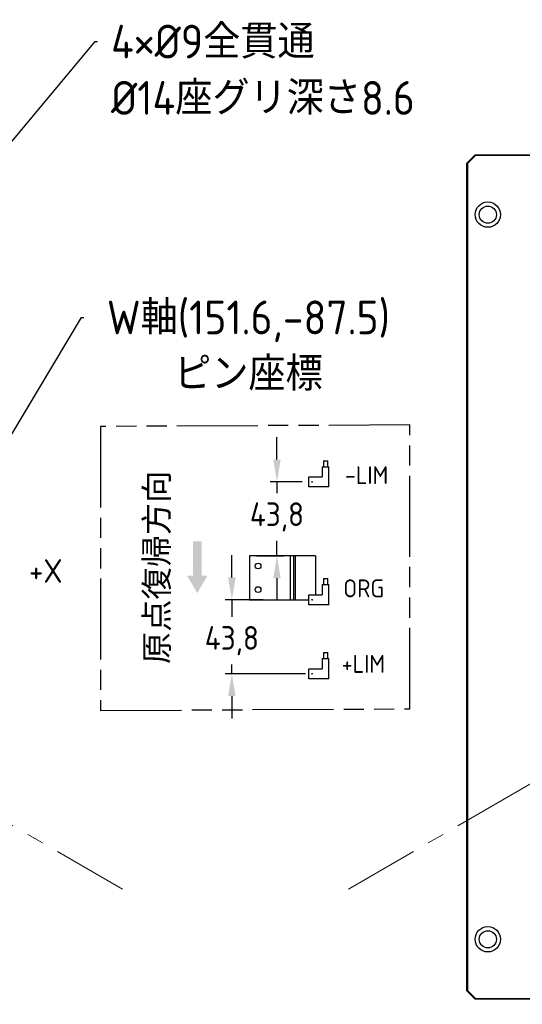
# Model space of a CAD drawing. Header units: millimetres. Extents: x -4576 to 39809, y -642 to 77172.
# Tile 13 of 42: x 210 to 284, y 119 to 265. Entities that reach past the tile are written whole.
import ezdxf
from ezdxf import colors
from ezdxf.entities.mleader import LeaderData, LeaderLine
from ezdxf.math import Vec2, Vec3

# ---------------------------------------------------------------- set-up
doc = ezdxf.new("R2010")
doc.units = ezdxf.units.MM
doc.header["$PDSIZE"] = -1
doc.linetypes.add('AM_ISO09W050', pattern=[22.5, 12, -1.5, 3, -1.5, 3, -1.5])
doc.linetypes.add('CENTERX2', pattern=[20.32, 12.7, -2.54, 2.54, -2.54])
for name, color, linetype, lineweight in [('6', 7, 'Continuous', 15), ('AM_11', 3, 'AM_ISO09W050', 25), ('AM_5', 3, 'Continuous', 25)]:
    doc.layers.add(name, color=color, linetype=linetype, lineweight=lineweight)
doc.layers.add('SLD-0', color=7, linetype='Continuous')
doc.styles.add('ACISOGDT', font='isocp.shx')
doc.styles.add('SLDTEXTSTYLE1', font='isocp.shx')
doc.styles.add('SLDTEXTSTYLE3', font='isocp.shx', dxfattribs={"height": 5})
doc.styles.get("Standard").update_dxf_attribs({"font": 'isocp.shx', "height": 5})
doc.dimstyles.new('ISO-25$0', dxfattribs={"dimtxt": 4.5, "dimasz": 2.5, "dimexe": 1.25, "dimexo": 0.625, "dimtad": 1, "dimlfac": 4, "dimtxsty": 'ACISOGDT', "dimcen": 2.5, "dimadec": 0, "dimazin": 0, "dimtfac": 1, "dimtmove": 0, "dimatfit": 3, "dimfxl": 1, "dimarcsym": 0})
doc.dimstyles.new('ISO-25$2', dxfattribs={"dimtxt": 2.5, "dimasz": 2.5, "dimexe": 1.25, "dimexo": 0.625, "dimtad": 1, "dimtxsty": 'STANDARD', "dimcen": 2.5, "dimadec": 0, "dimazin": 0, "dimtfac": 1, "dimtmove": 0, "dimatfit": 3, "dimfxl": 1, "dimarcsym": 0})

# ---------------------------------------------------------------- blocks, each defined once
blk = doc.blocks.new('*D32')
at = {"layer": 'AM_5', "color": 0, "lineweight": -2, "transparency": 16777216}
for p, q in [((241.45, 182.59), (241.45, 185.89)), ((246.09, 179.29), (240.45, 179.29)), ((241.45, 179.29), (241.45, 176.77)), ((241.45, 168.34), (241.45, 169.7)), ((252.34, 168.34), (240.45, 168.34)), ((241.45, 165.03), (241.45, 161.73))]:
    blk.add_line(p, q, dxfattribs=at)
at = {"layer": 'AM_5', "color": 0, "transparency": 16777216}
for points in [[(240.89, 182.59), (242, 182.59), (241.45, 179.29)], [(240.89, 165.03), (242, 165.03), (241.45, 168.34)]]:
    blk.add_solid(points, dxfattribs=at)
at = {"layer": 'Defpoints', "color": 0, "transparency": 16777216}
for p in [(247.09, 179.29), (241.45, 168.34), (253.34, 168.34)]:
    blk.add_point(p, dxfattribs=at)
at = {"layer": 'AM_5', "color": 0, "transparency": 16777216, "insert": (241.45, 173.23), "char_height": 3.5, "attachment_point": 5, "style": 'ACISOGDT'}
blk.add_mtext('43,8', dxfattribs=at)
blk = doc.blocks.new('*D41')
at = {"layer": 'AM_5', "color": 0, "lineweight": -2, "transparency": 16777216}
for start, end in [(93.8114, 159.5863), (169.2413, 206.1886)]:
    blk.add_arc((338.73, 182.66), 49.65, start, end, dxfattribs=at)
at = {"layer": 'AM_5', "color": 0, "transparency": 16777216}
for points in [[(335.41, 232.75), (335.45, 231.65), (338.73, 232.31)], [(294.66, 161.01), (293.69, 160.49), (295.73, 157.84)]]:
    blk.add_solid(points, dxfattribs=at)
at = {"layer": 'Defpoints', "color": 0, "transparency": 16777216}
for p in [(338.73, 264.63), (306.82, 220.69), (338.73, 182.66), (258.71, 136.46), (338.73, 119.41)]:
    blk.add_point(p, dxfattribs=at)
at = {"layer": 'AM_5', "color": 0, "transparency": 16777216, "insert": (290.9, 195.95), "char_height": 5, "attachment_point": 5}
blk.add_mtext('120°', dxfattribs=at)
blk = doc.blocks.new('*D125')
at = {"layer": 'AM_5', "color": 0, "lineweight": -2, "transparency": 16777216}
for p, q in [((248.13, 200.04), (248.13, 203.34)), ((251.84, 196.74), (247.13, 196.74)), ((248.13, 196.74), (248.13, 195.07)), ((248.13, 185.79), (248.13, 188)), ((245.09, 185.79), (249.13, 185.79)), ((248.13, 182.48), (248.13, 179.18))]:
    blk.add_line(p, q, dxfattribs=at)
at = {"layer": 'AM_5', "color": 0, "transparency": 16777216}
for points in [[(247.58, 200.04), (248.68, 200.04), (248.13, 196.74)], [(247.58, 182.48), (248.68, 182.48), (248.13, 185.79)]]:
    blk.add_solid(points, dxfattribs=at)
at = {"layer": 'Defpoints', "color": 0, "transparency": 16777216}
for p in [(252.84, 196.74), (244.09, 185.79), (248.13, 185.79)]:
    blk.add_point(p, dxfattribs=at)
at = {"layer": 'AM_5', "color": 0, "transparency": 16777216, "insert": (248.13, 191.54), "char_height": 3.5, "attachment_point": 5, "style": 'ACISOGDT'}
blk.add_mtext('43,8', dxfattribs=at)

msp = doc.modelspace()

# ---------------------------------------------------------------- hatches: boundary and pattern name
at = {"layer": '6'}
msp.add_hatch(color=256, dxfattribs=at).paths.add_polyline_path([(237.818, 182.84), (236.326, 180.256), (234.833, 182.84), (235.686, 182.84), (235.686, 187.957), (236.965, 187.957), (236.965, 182.84)])

# ---------------------------------------------------------------- linework, layer by layer
at = {"color": 7, "linetype": 'Continuous', "lineweight": 25}
for p, q in [((276.23, 243.911), (277.48, 245.161)), ((277.532, 245.036), (276.355, 243.859)), ((277.48, 245.161), (277.532, 245.036)), ((277.48, 245.161), (399.98, 245.161)), ((399.928, 245.036), (277.532, 245.036)), ((276.23, 243.911), (276.355, 243.859)), ((276.23, 121.411), (276.23, 243.911)), ((276.355, 243.859), (276.355, 121.462)), ((255.023, 199.86), (255.023, 198.985)), ((255.023, 199.86), (255.648, 199.86)), ((255.648, 198.985), (255.648, 199.86)), ((254.835, 198.985), (254.835, 197.485)), ((254.835, 198.985), (255.835, 198.985)), ((255.835, 195.985), (255.835, 198.985)), ((252.835, 195.985), (252.835, 197.485)), ((252.835, 197.485), (254.835, 197.485)), ((255.835, 195.985), (252.835, 195.985)), ((244.085, 185.785), (244.085, 179.285)), ((250.085, 185.785), (244.085, 185.785)), ((250.085, 185.785), (250.085, 179.285)), ((250.585, 185.785), (250.085, 185.785)), ((250.585, 185.785), (250.585, 179.285)), ((250.835, 185.785), (250.585, 185.785)), ((250.835, 185.785), (250.835, 179.285)), ((253.835, 185.785), (250.835, 185.785)), ((253.835, 185.785), (253.835, 180.035)), ((255.023, 182.41), (255.023, 181.535)), ((255.023, 182.41), (255.648, 182.41)), ((255.648, 181.535), (255.648, 182.41)), ((254.835, 181.535), (254.835, 180.035)), ((254.835, 181.535), (255.835, 181.535)), ((255.835, 178.535), (255.835, 181.535)), ((244.085, 179.285), (250.085, 179.285)), ((250.085, 179.285), (250.585, 179.285)), ((250.585, 179.285), (250.835, 179.285)), ((250.835, 179.285), (252.835, 179.285)), ((252.835, 178.535), (252.835, 180.035)), ((252.835, 180.035), (254.835, 180.035)), ((253.298, 179.285), (253.373, 179.285)), ((255.835, 178.535), (252.835, 178.535)), ((254.835, 170.585), (254.835, 169.085)), ((254.835, 170.585), (255.835, 170.585)), ((255.023, 171.46), (255.023, 170.585)), ((255.023, 171.46), (255.648, 171.46)), ((255.648, 170.585), (255.648, 171.46)), ((255.835, 167.585), (255.835, 170.585)), ((252.835, 167.585), (252.835, 169.085)), ((252.835, 169.085), (254.835, 169.085)), ((255.835, 167.585), (252.835, 167.585)), ((276.23, 121.411), (276.355, 121.462)), ((276.23, 121.41), (276.23, 121.411)), ((276.23, 121.41), (276.23, 121.411)), ((277.48, 120.161), (276.23, 121.411)), ((277.48, 120.16), (276.23, 121.41)), ((276.355, 121.462), (277.532, 120.286)), ((277.532, 120.286), (277.48, 120.161)), ((277.48, 120.161), (277.48, 120.16)), ((399.98, 120.161), (277.48, 120.161)), ((317.73, 120.16), (277.48, 120.16)), ((277.532, 120.286), (399.928, 120.286))]:
    msp.add_line(p, q, dxfattribs=at)
at = {"color": 7, "linetype": 'CENTERX2', "lineweight": 18}
for p, q in [((145.226, 182.66), (225.243, 136.463)), ((338.73, 182.661), (258.714, 136.463))]:
    msp.add_line(p, q, dxfattribs=at)
at = {"color": 7, "linetype": 'Continuous', "lineweight": 25}
for centre, radius in [((279.355, 236.286), 1.875), ((279.355, 236.285), 1.275), ((253.335, 196.735), 0.0375), ((245.335, 184.285), 0.425), ((245.335, 180.785), 0.425), ((253.335, 179.285), 0.0375), ((253.335, 168.335), 0.0375), ((279.355, 129.036), 1.875), ((279.355, 129.035), 1.275)]:
    msp.add_circle(centre, radius, dxfattribs=at)
at = {"layer": 'AM_11'}
msp.add_lwpolyline([(267.807, 205.161), (222.009, 204.935), (222.009, 162.91), (267.807, 163.136)], close=True, dxfattribs=at)

# ---------------------------------------------------------------- texts
at = {"insert": (258.191, 199.06), "char_height": 2.6458, "attachment_point": 1, "style": 'SLDTEXTSTYLE3'}
msp.add_mtext('-LIM', dxfattribs=at)
at = {"insert": (228.564, 169.771), "char_height": 3.5, "attachment_point": 1, "rotation": 90, "style": 'SLDTEXTSTYLE1'}
msp.add_mtext('原点復帰方向', dxfattribs=at)
at = {"color": 0, "lineweight": 15, "insert": (211.399, 185.304), "char_height": 3.5, "attachment_point": 1, "style": 'SLDTEXTSTYLE1'}
msp.add_mtext('+X', dxfattribs=at)
at = {"layer": 'SLD-0', "char_height": 2.6458, "attachment_point": 1, "style": 'SLDTEXTSTYLE3'}
for s, insert in [('ORG', (257.961, 182.299)), ('+LIM', (257.721, 171.117))]:
    msp.add_mtext(s, dxfattribs=dict(at, insert=insert))

# ---------------------------------------------------------------- dimensions: what is measured, and where the dimension line sits
at = {"layer": 'AM_5'}
dim = msp.add_angular_dim_2l(base=(306.817, 220.693), line1=((338.73, 182.661), (258.714, 136.463)), line2=((338.73, 264.635), (338.73, 119.411)), dimstyle='ISO-25$2', override={"dimtxt": 3.5, "dimasz": 3.302, "dimexe": 1, "dimexo": 1, "dimgap": 1.524, "dimtih": 1, "dimtoh": 1, "dimzin": 1, "dimtzin": 1}, dxfattribs=at)
dim.commit()
dim.dimension.update_dxf_attribs({"geometry": '*D41', "text_midpoint": (290.895, 195.953), "dimtype": 162})
for base, p1, p2, picture, middle in [((248.132, 185.785), (252.835, 196.735), (244.085, 185.785), '*D125', (248.132, 191.536)), ((241.445, 168.335), (247.085, 179.285), (253.335, 168.335), '*D32', (241.445, 173.232))]:
    dim = msp.add_linear_dim(base=base, p1=p1, p2=p2, angle=90, dimstyle='ISO-25$0', override={"dimtxt": 3.5, "dimasz": 3.302, "dimexe": 1, "dimexo": 1, "dimgap": 1.524, "dimtih": 1, "dimtoh": 1, "dimdec": 1, "dimzin": 1, "dimadec": 2, "dimtzin": 1}, dxfattribs=at)
    dim.commit()
    dim.dimension.update_dxf_attribs({"geometry": picture, "text_midpoint": middle, "dimtype": 160})

# ---------------------------------------------------------------- leaders
ml = msp.add_multileader_mtext('Standard')
ml.set_content('{\\Fisocp,extfont|c128;4×%%C9全貫通\\P%%C14座グリ深さ8.6}', color=256, style='STANDARD')
ml.set_leader_properties()
ml.build(insert=Vec2(0, 0))
ml.multileader.update_dxf_attribs({"text_right_attachment_type": 6, "dogleg_length": 0.36})
ctx = ml.context
ctx.base_point, ctx.char_height, ctx.plane_origin = Vec3(221.56, 261.897), 5, Vec3(236.318, 275.193)
ctx.right_attachment = 6
notes = []
notes.append((ctx, [(0, (1, 1, 0), (221.2, 261.897), (1, 0), 0.36, [(0, [(204.601, 242.035)], 0, [])])]))
ctx.mtext.insert, ctx.mtext.flow_direction = Vec3(223.56, 264.397), 5
ml = msp.add_multileader_mtext('Standard')
ml.set_content('{\\Fisocp,extfont|c128;W軸(151.6,-87.5)^Jピン座標}', color=256, style='STANDARD')
ml.set_leader_properties()
ml.build(insert=Vec2(0, 0))
ml.multileader.update_dxf_attribs({"text_right_attachment_type": 6, "dogleg_length": 0.36})
ctx = ml.context
ctx.base_point, ctx.char_height, ctx.plane_origin = Vec3(219.528, 221.073), 5, Vec3(214.831, 193.943)
ctx.right_attachment, ctx.text_align_type = 6, 1
notes.append((ctx, [(0, (1, 1, 0), (219.168, 221.073), (1, 0), 0.36, [(0, [(183.115, 160.785)], 0, [])])]))
ctx.mtext.insert, ctx.mtext.alignment, ctx.mtext.flow_direction = Vec3(243.902, 223.573), 2, 5
for ctx, leaders in notes:
    for number, flags, end, landing, length, lines in leaders:
        leader = LeaderData()
        leader.index, (leader.has_last_leader_line, leader.has_dogleg_vector, leader.attachment_direction) = number, flags
        leader.last_leader_point, leader.dogleg_vector, leader.dogleg_length = Vec3(end), Vec3(landing), length
        for number, points, colour, breaks in lines:
            line = LeaderLine()
            line.index, line.vertices, line.color, line.breaks = number, Vec3.list(points), colors.encode_raw_color(colour), breaks
            leader.lines.append(line)
        ctx.leaders.append(leader)

doc.saveas('drawing.dxf')
